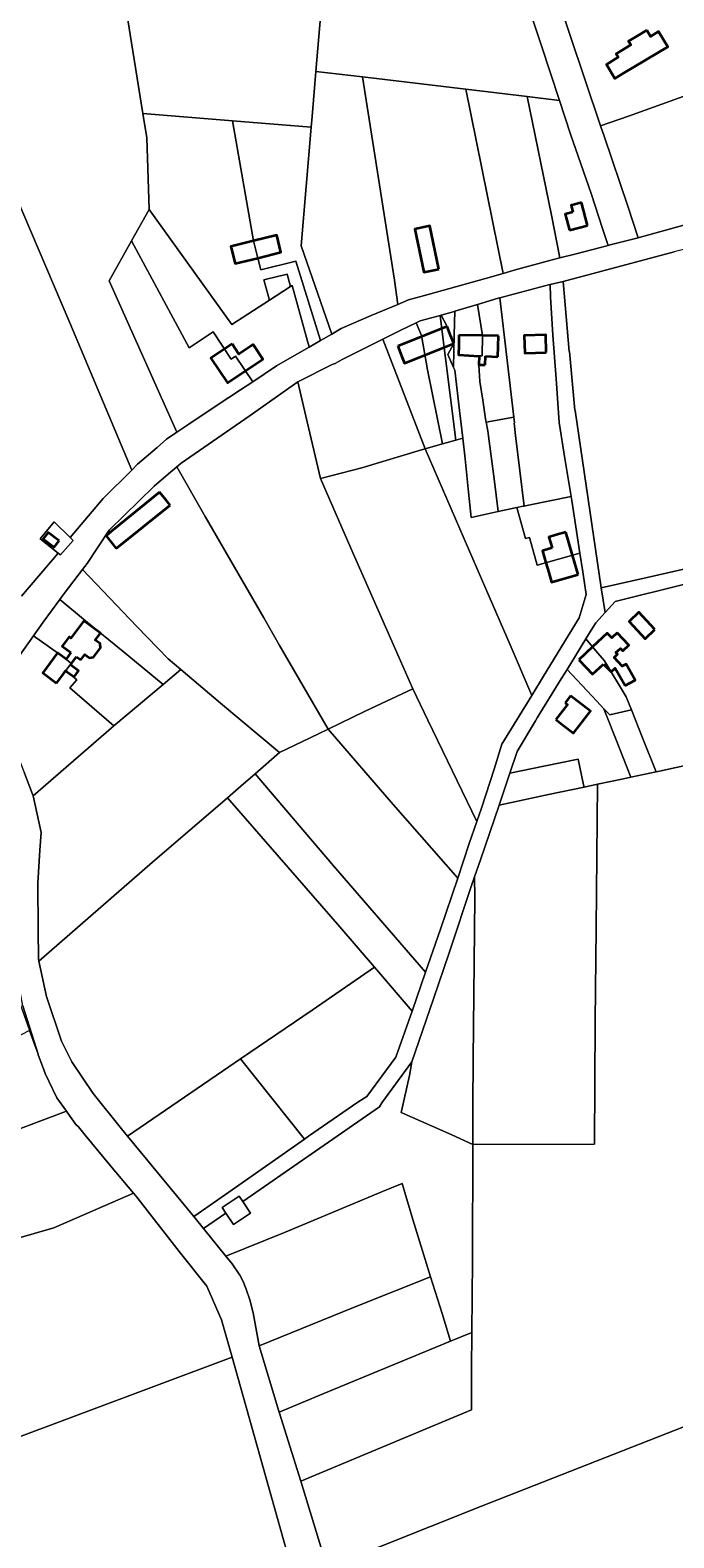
# Model space of a CAD drawing. Header units: metres. Extents: x 152747 to 157233, y 373738 to 378734.
# Tile 7 of 29: x 154212 to 154526, y 374339 to 375075. Entities that reach past the tile are written whole.
import ezdxf
from ezdxf.enums import TextEntityAlignment as Align

# ---------------------------------------------------------------- set-up
doc = ezdxf.new("R2010")
doc.units = ezdxf.units.M
for name, color, linetype, lineweight in [('B-XX-KG-GRENS_PERCEEL-GV', 150, 'Continuous', 18), ('B-XX-KG-GRENS_PERCEEL-S @ 0.001', 150, 'Continuous', 25), ('B-XX-OG-BEBOUWING-G', 7, 'Continuous', 35), ('B-XX-OG-BEBOUWING_HUISNUMMER-T18', 10, 'Continuous', 18), ('B-XX-OG-BEBOUWING_STRAATNAAM-T18', 10, 'Continuous', 18)]:
    doc.layers.add(name, color=color, linetype=linetype, lineweight=lineweight)
doc.styles.add('NLCS-ISO', font='NLCS-ISO.ttf', dxfattribs={"height": 1.8})
doc.styles.add('NLCS-ISO-M-T18', font='NLCS-ISO.ttf', dxfattribs={"height": 1.8})

# ---------------------------------------------------------------- blocks, each defined once
blk = doc.blocks.new('SKG-PERCEELNUMMER-SO')
at = {"layer": 'Defpoints'}
blk.add_point((0, 0), dxfattribs=at)
at = {"style": 'NLCS-ISO', "oblique": 10, "flags": 1}
blk.add_attdef('GEMEENTECODE', text='', height=1.8, dxfattribs=at).set_placement((0, 3), align=Align.MIDDLE_RIGHT)
at = {"style": 'NLCS-ISO', "oblique": 10}
blk.add_attdef('PERCEELNUMMER', text='', height=1.8, dxfattribs=at).set_placement((0, 0), align=Align.MIDDLE_CENTER)
at = {"style": 'NLCS-ISO', "oblique": 10, "flags": 1}
blk.add_attdef('SECTIE', text='', height=1.8, dxfattribs=at).set_placement((0, 2), align=Align.MIDDLE_LEFT)

msp = doc.modelspace()

# ---------------------------------------------------------------- linework, layer by layer
at = {"layer": 'B-XX-KG-GRENS_PERCEEL-GV'}
for points in [[(154283.591, 374878.815), (154250.541, 374952.603), (154261.524, 374972.234), (154270.041, 374987.458), (154268.961, 375022.421), (154267.052, 375034.353), (154260.892, 375072.85), (154246.928, 375161.755), (154246.553, 375164.145), (154239.16, 375210.855), (154233.111, 375249.705), (154105.745, 375228.654), (154109.568, 375219.53), (154123.705, 375186.357), (154133.042, 375164.448), (154170.05, 375076.954), (154195.563, 375016.582), (154199.572, 375007.013), (154204.686, 374994.808), (154231.44, 374932.188), (154261.607, 374860.282), (154264.487, 374863.161), (154273.943, 374871.385), (154278.529, 374875.436)], [(154395.28, 375178.829), (154363.311, 375181.299), (154314.863, 375173.158), (154246.928, 375161.755), (154260.892, 375072.85), (154267.052, 375034.353), (154310.822, 375030.799), (154349.156, 375027.693), (154349.581, 375032.812), (154351.449, 375054.853), (154356.448, 375113.818), (154361.601, 375176.962), (154427.314, 375169.9), (154425.093, 375176.525)], [(154454.595, 375042.594), (154470.346, 375040.722), (154461.4, 375067.867), (154433.713, 375150.815), (154427.314, 375169.9), (154361.601, 375176.962), (154356.448, 375113.818), (154351.449, 375054.853), (154374.248, 375052.143), (154424.612, 375046.157)], [(154578.471, 375150.4), (154501.761, 375123.296), (154463.185, 375109.683), (154475.475, 375072.89), (154490.415, 375028.335), (154504.014, 375033.044), (154552.816, 375050.541), (154599.258, 375066.87), (154581.51, 375138.142)], [(154351.449, 375054.853), (154349.581, 375032.812), (154349.156, 375027.693), (154344.347, 374969.796), (154359.209, 374926.704), (154363.856, 374929.392), (154378.385, 374935.785), (154391.419, 374941.145), (154389.762, 374952.922), (154374.248, 375052.143)], [(154424.612, 375046.157), (154374.248, 375052.143), (154389.762, 374952.922), (154391.419, 374941.145), (154396.701, 374943.317), (154406.243, 374946.005), (154434.214, 374953.772), (154442.792, 374956.279)], [(154454.595, 375042.594), (154424.612, 375046.157), (154442.792, 374956.279), (154448.268, 374957.879), (154466.794, 374962.9), (154470.566, 374963.876), (154466.443, 374984.68)], [(154470.346, 375040.722), (154454.595, 375042.594), (154466.443, 374984.68), (154470.566, 374963.876), (154478.471, 374965.92), (154494.142, 374969.926), (154491.388, 374978.263), (154485.788, 374995.33), (154475.753, 375024.312)], [(154320.997, 374972.153), (154318.248, 374987.947), (154310.822, 375030.799), (154267.052, 375034.353), (154268.961, 375022.421), (154270.041, 374987.458), (154310.381, 374931.294), (154328.772, 374943.225), (154326.016, 374953.156), (154337.382, 374955.964), (154339.075, 374949.908), (154339.864, 374950.42), (154348.132, 374920.295), (154353.672, 374923.5), (154341.704, 374962.182), (154324.676, 374957.976), (154323.069, 374963.76)], [(154359.209, 374926.704), (154344.347, 374969.796), (154349.156, 375027.693), (154310.822, 375030.799), (154318.248, 374987.947), (154320.997, 374972.153), (154323.069, 374963.76), (154324.676, 374957.976), (154341.704, 374962.182), (154353.672, 374923.5)], [(154320.623, 374903.406), (154332.295, 374911.172), (154344.499, 374918.193), (154348.132, 374920.295), (154339.864, 374950.42), (154339.075, 374949.908), (154328.772, 374943.225), (154310.381, 374931.294), (154270.041, 374987.458), (154261.524, 374972.234), (154289.594, 374919.933), (154301.279, 374927.753), (154310.165, 374914.453), (154312.293, 374915.875)], [(154261.524, 374972.234), (154250.541, 374952.603), (154283.591, 374878.815), (154289.472, 374882.74), (154303.233, 374891.952), (154314.745, 374899.496), (154320.623, 374903.406), (154312.293, 374915.875), (154310.165, 374914.453), (154301.279, 374927.753), (154289.594, 374919.933)], [(154472.169, 374952.323), (154475.022, 374918.23), (154475.224, 374918.154), (154477.847, 374889.512), (154477.981, 374889.461), (154486.153, 374833.839), (154490.754, 374802.804), (154513.174, 374807.958), (154550.286, 374816.375), (154553.815, 374817.183), (154547.733, 374866.127), (154541.564, 374916.63), (154538.549, 374941.308), (154535.072, 374969.009), (154534.774, 374968.926), (154526.283, 374966.746)], [(154305.766, 374500.463), (154314.104, 374505.965), (154315.809, 374503.383), (154382.513, 374549.5), (154383.586, 374551.436), (154398.297, 374571.493), (154408.914, 374602.295), (154416.554, 374624.664), (154427.761, 374658.466), (154428.944, 374661.787), (154431.88, 374670.036), (154438.589, 374690.032), (154440.856, 374696.749), (154446.107, 374712.31), (154449.72, 374723.018), (154458.64, 374737.903), (154459.495, 374739.33), (154468.045, 374753.302), (154470.431, 374757.184), (154474.029, 374763.04), (154478.118, 374769.693), (154483.193, 374777.94), (154486.592, 374783.463), (154488.157, 374785.79), (154492.577, 374790.73), (154490.754, 374802.804), (154486.153, 374833.839), (154477.981, 374889.461), (154477.847, 374889.512), (154475.224, 374918.154), (154475.022, 374918.23), (154472.169, 374952.323), (154465.778, 374950.923), (154466.006, 374944.863), (154467.165, 374926.207), (154468.809, 374904.761), (154470.189, 374883.529), (154472.955, 374865.88), (154476.048, 374847.428), (154476.386, 374845.411), (154480.29, 374819.783), (154481.686, 374810.623), (154483.313, 374799.54), (154479.997, 374788.166), (154462.607, 374759.756), (154456.838, 374750.358), (154442.192, 374726.461), (154438.459, 374714.285), (154432.264, 374695.247), (154430.002, 374688.808), (154426.229, 374678.067), (154420.674, 374661.121), (154417.856, 374652.522), (154412.263, 374636.211), (154404.958, 374615.213), (154398.388, 374596.306), (154390.54, 374573.718), (154376.343, 374554.619), (154371.894, 374551.764), (154347.814, 374535.151), (154345.897, 374533.802), (154326.849, 374520.398), (154307.427, 374506.791), (154291.84, 374496.039), (154296.639, 374490.131), (154307.589, 374497.7)], [(154326.016, 374953.156), (154328.772, 374943.225), (154339.075, 374949.908), (154337.382, 374955.964)], [(154441.297, 374944.38), (154440.483, 374944.162), (154430.336, 374941.167), (154432.853, 374925.924), (154432.684, 374916.066), (154431.215, 374916.13), (154431.023, 374911.721), (154431.472, 374903.602), (154432.878, 374894.481), (154434.279, 374885.247), (154434.553, 374883.697), (154448.054, 374886.192)], [(154448.927, 374877.246), (154453.071, 374842.732), (154455.304, 374843.207), (154476.048, 374847.428), (154472.955, 374865.88), (154470.189, 374883.529), (154468.809, 374904.761), (154467.165, 374926.207), (154466.006, 374944.863), (154465.778, 374950.923), (154465.665, 374950.898), (154441.297, 374944.38), (154448.054, 374886.192), (154448.386, 374883.332), (154448.203, 374883.279)], [(154418.662, 374910.394), (154419.015, 374926.388), (154419.336, 374937.875), (154418.393, 374937.592), (154412.605, 374935.976), (154415.51, 374930.36), (154418.807, 374922.073), (154415.923, 374916.733)], [(154430.336, 374941.167), (154419.336, 374937.875), (154419.015, 374926.388), (154418.662, 374910.394), (154419.267, 374908.994), (154421.527, 374889.387), (154423.1, 374875.923), (154424.292, 374865.716), (154425.978, 374849.586), (154427.285, 374837.242), (154440.425, 374840.039), (154438.469, 374855.978), (154435.644, 374876.929), (154435.309, 374879.413), (154434.553, 374883.697), (154434.279, 374885.247), (154432.878, 374894.481), (154431.472, 374903.602), (154431.023, 374911.721), (154431.215, 374916.13), (154432.684, 374916.066), (154432.853, 374925.924)], [(154413.27, 374873.139), (154405.912, 374909.179), (154403.07, 374926.012), (154400.482, 374932.198), (154392.939, 374928.554), (154384.079, 374924.12), (154404.737, 374870.721)], [(154419.7, 374874.96), (154412.09, 374935.61), (154412.063, 374935.825), (154402.407, 374933.128), (154400.482, 374932.198), (154403.07, 374926.012), (154405.912, 374909.179), (154413.27, 374873.139)], [(154412.063, 374935.825), (154412.09, 374935.61), (154419.7, 374874.96), (154423.1, 374875.923), (154421.527, 374889.387), (154419.267, 374908.994), (154418.662, 374910.394), (154415.923, 374916.733), (154418.807, 374922.073), (154415.51, 374930.36), (154412.605, 374935.976)], [(154404.737, 374870.721), (154384.079, 374924.12), (154364.355, 374914.247), (154360.874, 374912.333), (154359.352, 374911.754), (154342.628, 374903.386), (154346.609, 374886.623), (154353.752, 374856.129), (154373.815, 374861.44), (154403.055, 374870.245)], [(154342.628, 374903.386), (154318.93, 374886.668), (154285.675, 374863.606), (154283.577, 374861.845), (154297.511, 374837.639), (154326.05, 374788.134), (154333.555, 374775.034), (154357.429, 374733.872), (154375.579, 374742.633), (154398.767, 374753.598), (154387.855, 374778.257), (154368.559, 374822.141), (154353.752, 374856.129), (154346.609, 374886.623)], [(154448.054, 374886.192), (154434.553, 374883.697), (154435.309, 374879.413), (154435.644, 374876.929), (154438.469, 374855.978), (154440.425, 374840.039), (154449.522, 374841.976), (154452.633, 374842.639), (154453.071, 374842.732), (154448.927, 374877.246), (154448.203, 374883.279), (154448.386, 374883.332)], [(154404.737, 374870.721), (154434.329, 374802.297), (154446.228, 374774.964), (154456.838, 374750.358), (154462.607, 374759.756), (154479.997, 374788.166), (154483.313, 374799.54), (154481.686, 374810.623), (154480.29, 374819.783), (154459.515, 374813.891), (154455.751, 374827.351), (154453.826, 374826.923), (154449.522, 374841.976), (154440.425, 374840.039), (154427.285, 374837.242), (154425.978, 374849.586), (154424.292, 374865.716), (154423.1, 374875.923), (154419.7, 374874.96), (154413.27, 374873.139)], [(154456.838, 374750.358), (154446.228, 374774.964), (154434.329, 374802.297), (154404.737, 374870.721), (154403.055, 374870.245), (154373.815, 374861.44), (154353.752, 374856.129), (154368.559, 374822.141), (154387.855, 374778.257), (154398.767, 374753.598), (154406.163, 374738.274), (154430.002, 374688.808), (154432.264, 374695.247), (154438.459, 374714.285), (154442.192, 374726.461)], [(154333.752, 374722.485), (154348.635, 374729.628), (154357.429, 374733.872), (154333.555, 374775.034), (154326.05, 374788.134), (154297.511, 374837.639), (154283.577, 374861.845), (154278.446, 374857.539), (154272.504, 374852.445), (154250.605, 374831.023), (154239.809, 374814.75), (154237.523, 374811.73), (154264.146, 374783.971), (154279.39, 374768.192), (154285.521, 374762.958), (154304.889, 374746.527)], [(154553.815, 374817.183), (154550.286, 374816.375), (154513.174, 374807.958), (154490.754, 374802.804), (154492.577, 374790.73), (154497.482, 374796.21), (154531.587, 374804.59), (154538.772, 374806.356), (154561.923, 374812.17), (154572.361, 374814.792), (154599.01, 374821.195), (154604.517, 374822.578), (154616.858, 374828.697), (154628.325, 374834.383), (154668.281, 374854.351), (154664.702, 374861.872), (154634.465, 374846.537), (154593.845, 374826.435), (154570.642, 374821.038)], [(154480.29, 374819.783), (154476.386, 374845.411), (154476.048, 374847.428), (154455.304, 374843.207), (154453.071, 374842.732), (154452.633, 374842.639), (154449.522, 374841.976), (154453.826, 374826.923), (154455.751, 374827.351), (154459.515, 374813.891)], [(154225.704, 374819.739), (154226.828, 374819.009), (154232.972, 374825.913), (154231.596, 374827.324), (154223.685, 374835.05), (154216.861, 374826.753)], [(154285.521, 374762.958), (154279.39, 374768.192), (154264.146, 374783.971), (154237.523, 374811.73), (154228.687, 374800.057), (154226.511, 374797.114), (154239.024, 374786.737), (154257.346, 374771.796), (154276.887, 374755.662)], [(154542.264, 374759.278), (154535.559, 374786.888), (154531.587, 374804.59), (154497.482, 374796.21), (154492.577, 374790.73), (154488.157, 374785.79), (154486.592, 374783.463), (154483.193, 374777.94), (154489.117, 374770.891), (154492.363, 374767.178), (154502.928, 374749.667), (154505.45, 374743.333), (154510.92, 374729.595), (154517.516, 374712.967), (154519.145, 374713.308), (154551.715, 374720.47), (154546.885, 374740.168)], [(154226.511, 374797.114), (154218.389, 374786.129), (154213.653, 374779.387), (154225.34, 374771.12), (154229.58, 374768.02), (154231.976, 374765.838), (154229.493, 374762.466), (154234.822, 374757.897), (154231.381, 374754.05), (154252.943, 374735.43), (154276.887, 374755.662), (154257.346, 374771.796), (154239.024, 374786.737)], [(154193.245, 374751.58), (154191.874, 374745.383), (154191.914, 374741.609), (154192.94, 374737.502), (154194.514, 374734.647), (154198.39, 374729.547), (154207.127, 374717.787), (154209.288, 374712.41), (154213.243, 374702.216), (154213.453, 374701.271), (154249.147, 374732.222), (154252.943, 374735.43), (154231.381, 374754.05), (154234.822, 374757.897), (154229.493, 374762.466), (154231.976, 374765.838), (154229.58, 374768.02), (154225.34, 374771.12), (154213.653, 374779.387), (154207.005, 374769.923)], [(154483.193, 374777.94), (154478.118, 374769.693), (154474.029, 374763.04), (154488.563, 374747.466), (154492.05, 374743.781), (154494.863, 374740.808), (154505.45, 374743.333), (154502.928, 374749.667), (154492.363, 374767.178), (154489.117, 374770.891)], [(154285.521, 374762.958), (154276.887, 374755.662), (154252.943, 374735.43), (154249.147, 374732.222), (154213.453, 374701.271), (154217.399, 374683.47), (154216.779, 374674.88), (154215.805, 374658.714), (154215.969, 374635.982), (154216.047, 374621.798), (154216.289, 374620.673), (154271.733, 374668.921), (154308.301, 374700.429), (154314.79, 374706.02), (154321.796, 374712.103), (154333.752, 374722.485), (154304.889, 374746.527)], [(154497.647, 374729.522), (154493.358, 374740.449), (154492.05, 374743.781), (154488.563, 374747.466), (154474.029, 374763.04), (154470.431, 374757.184), (154468.045, 374753.302), (154459.495, 374739.33), (154458.64, 374737.903), (154449.72, 374723.018), (154446.107, 374712.31), (154462.743, 374715.751), (154479.489, 374719.214), (154482.106, 374706.633), (154482.328, 374705.567), (154488.886, 374706.952), (154501.576, 374709.631), (154505.184, 374710.386)], [(154430.002, 374688.808), (154406.163, 374738.274), (154398.767, 374753.598), (154375.579, 374742.633), (154357.429, 374733.872), (154389.179, 374697.168), (154420.674, 374661.121), (154426.229, 374678.067)], [(154517.516, 374712.967), (154510.92, 374729.595), (154505.45, 374743.333), (154494.863, 374740.808), (154492.05, 374743.781), (154493.358, 374740.449), (154497.647, 374729.522), (154505.184, 374710.386)], [(154357.429, 374733.872), (154348.635, 374729.628), (154333.752, 374722.485), (154321.796, 374712.103), (154360.071, 374667.178), (154404.958, 374615.213), (154412.263, 374636.211), (154417.856, 374652.522), (154420.674, 374661.121), (154389.179, 374697.168)], [(154446.107, 374712.31), (154440.856, 374696.749), (154465.037, 374701.919), (154482.328, 374705.567), (154482.106, 374706.633), (154479.489, 374719.214), (154462.743, 374715.751)], [(154321.796, 374712.103), (154314.79, 374706.02), (154308.301, 374700.429), (154363.084, 374637.43), (154380.044, 374617.675), (154398.388, 374596.306), (154404.958, 374615.213), (154360.071, 374667.178)], [(154488.886, 374706.952), (154482.328, 374705.567), (154465.037, 374701.919), (154440.856, 374696.749), (154438.589, 374690.032), (154431.88, 374670.036), (154428.944, 374661.787), (154428.979, 374651.602), (154428.275, 374572.771), (154428.125, 374550.119), (154428.07, 374531.094), (154487.368, 374531.385), (154487.824, 374591.591), (154488.234, 374636.776)], [(154314.684, 374572.987), (154349.686, 374596.78), (154380.044, 374617.675), (154363.084, 374637.43), (154308.301, 374700.429), (154271.733, 374668.921), (154216.289, 374620.673), (154219.989, 374603.401), (154227.345, 374581.534), (154232.418, 374571.457), (154242.788, 374555.976), (154256.619, 374538.888), (154259.616, 374535.257), (154308.985, 374569.114)], [(154428.07, 374531.094), (154428.125, 374550.119), (154428.275, 374572.771), (154428.979, 374651.602), (154428.944, 374661.787), (154427.761, 374658.466), (154416.554, 374624.664), (154408.914, 374602.295), (154398.297, 374571.493), (154397.115, 374564.879), (154393.022, 374546.74), (154417.767, 374535.83)], [(154215.869, 374575.263), (154208.519, 374598.884), (154205.908, 374612.76), (154205.178, 374624.621), (154203.871, 374639.722), (154202.987, 374651.133), (154188.844, 374653.2), (154196.077, 374629.869), (154198.14, 374623.725), (154200.65, 374616.25), (154201.246, 374615.618), (154207.946, 374597.444), (154211.757, 374586.774)], [(154398.388, 374596.306), (154380.044, 374617.675), (154349.686, 374596.78), (154314.684, 374572.987), (154345.897, 374533.802), (154347.814, 374535.151), (154371.894, 374551.764), (154376.343, 374554.619), (154390.54, 374573.718)], [(154215.869, 374575.263), (154211.757, 374586.774), (154178.071, 374569.4), (154157.087, 374558.578), (154167.31, 374539.279), (154166.199, 374523.769), (154166.234, 374523.455), (154229.689, 374547.383), (154224.985, 374553.997), (154219.339, 374565.741), (154218.022, 374569.38), (154215.97, 374574.94)], [(154291.84, 374496.039), (154307.427, 374506.791), (154326.849, 374520.398), (154345.897, 374533.802), (154314.684, 374572.987), (154308.985, 374569.114), (154259.616, 374535.257), (154280.394, 374510.084)], [(154319.622, 374497.606), (154311.278, 374492.109), (154307.589, 374497.7), (154296.639, 374490.131), (154307.605, 374476.718), (154336.134, 374488.255), (154384.042, 374508.15), (154393.556, 374512.131), (154398.847, 374494.57), (154407.476, 374466.646), (154413.023, 374448.697), (154417.214, 374435.183), (154427.561, 374439.465), (154427.906, 374474.52), (154428.07, 374531.094), (154417.767, 374535.83), (154393.022, 374546.74), (154397.115, 374564.879), (154398.297, 374571.493), (154383.586, 374551.436), (154382.513, 374549.5), (154315.809, 374503.383)], [(154262.423, 374507.399), (154251.22, 374520.815), (154238.883, 374535.678), (154235.628, 374539.708), (154234.363, 374540.982), (154230.34, 374546.467), (154229.689, 374547.383), (154166.234, 374523.455), (154168.068, 374506.809), (154170.117, 374488.842), (154170.414, 374487.486), (154171.726, 374481.497), (154175.405, 374476.642), (154223.622, 374490.457)], [(154323.861, 374432.836), (154369.746, 374451.535), (154407.476, 374466.646), (154398.847, 374494.57), (154393.556, 374512.131), (154384.042, 374508.15), (154336.134, 374488.255), (154307.605, 374476.718), (154310.672, 374472.967), (154314.278, 374467.354), (154315.936, 374464.314), (154317.497, 374460.506), (154319.191, 374455.419), (154320.88, 374448.992)], [(154310.565, 374427.33), (154305.407, 374445.603), (154298.265, 374461.992), (154284.818, 374478.939), (154263.537, 374506.064), (154262.423, 374507.399), (154223.622, 374490.457), (154175.405, 374476.642), (154171.726, 374481.497), (154170.414, 374487.486), (154125.437, 374469.94), (154125.07, 374469.791), (154148.848, 374419.214), (154158.675, 374398.369), (154105.278, 374378.419), (154115.719, 374354.087), (154198.5, 374385.367)], [(154319.622, 374497.606), (154315.809, 374503.383), (154314.104, 374505.965), (154305.766, 374500.463), (154307.589, 374497.7), (154311.278, 374492.109)], [(154333.485, 374400.565), (154355.368, 374409.603), (154417.214, 374435.183), (154413.023, 374448.697), (154407.476, 374466.646), (154369.746, 374451.535), (154323.861, 374432.836), (154333.361, 374400.957)], [(154427.561, 374439.465), (154417.214, 374435.183), (154355.368, 374409.603), (154333.485, 374400.565), (154344.131, 374366.925), (154427.471, 374401.61), (154427.385, 374421.589)], [(154342.353, 374318.855), (154338.635, 374327.889), (154328.384, 374364.176), (154310.565, 374427.33), (154198.5, 374385.367), (154115.719, 374354.087), (154165.173, 374238.827), (154202.696, 374254.264), (154344.887, 374312.703)]]:
    msp.add_lwpolyline(points, close=True, dxfattribs=at)
for points in [[(154433.713, 375150.815), (154461.4, 375067.867), (154470.346, 375040.722), (154475.753, 375024.312), (154485.788, 374995.33), (154491.388, 374978.263), (154494.142, 374969.926), (154495.135, 374970.18), (154508.673, 374973.69), (154503.679, 374989.128), (154492.113, 375023.27), (154490.415, 375028.335), (154475.475, 375072.89), (154463.185, 375109.683)], [(154552.816, 375050.541), (154504.014, 375033.044), (154490.415, 375028.335), (154492.113, 375023.27), (154503.679, 374989.128), (154508.673, 374973.69), (154509.235, 374973.836), (154532.129, 374980.125)], [(154207.817, 374798.832), (154225.704, 374819.739), (154216.861, 374826.753), (154223.685, 374835.05), (154231.596, 374827.324), (154247.708, 374846.384), (154261.607, 374860.282), (154231.44, 374932.188), (154204.686, 374994.808)], [(154532.129, 374980.125), (154509.235, 374973.836), (154508.673, 374973.69), (154495.135, 374970.18), (154494.142, 374969.926), (154478.471, 374965.92), (154470.566, 374963.876), (154466.794, 374962.9), (154448.268, 374957.879), (154442.792, 374956.279), (154434.214, 374953.772), (154406.243, 374946.005), (154396.701, 374943.317), (154391.419, 374941.145), (154378.385, 374935.785), (154363.856, 374929.392), (154359.209, 374926.704), (154353.672, 374923.5), (154348.132, 374920.295), (154344.499, 374918.193), (154332.295, 374911.172), (154320.623, 374903.406), (154314.745, 374899.496), (154303.233, 374891.952), (154289.472, 374882.74), (154283.591, 374878.815), (154278.529, 374875.436), (154273.943, 374871.385), (154264.487, 374863.161), (154261.607, 374860.282), (154247.708, 374846.384), (154231.596, 374827.324), (154232.972, 374825.913), (154226.828, 374819.009), (154225.704, 374819.739), (154207.817, 374798.832)], [(154207.005, 374769.923), (154213.653, 374779.387), (154218.389, 374786.129), (154226.511, 374797.114), (154228.687, 374800.057), (154237.523, 374811.73), (154239.809, 374814.75), (154250.605, 374831.023), (154272.504, 374852.445), (154278.446, 374857.539), (154283.577, 374861.845), (154285.675, 374863.606), (154318.93, 374886.668), (154342.628, 374903.386), (154359.352, 374911.754), (154360.874, 374912.333), (154364.355, 374914.247), (154384.079, 374924.12), (154392.939, 374928.554), (154400.482, 374932.198), (154402.407, 374933.128), (154412.063, 374935.825), (154412.605, 374935.976), (154418.393, 374937.592), (154419.336, 374937.875), (154430.336, 374941.167), (154440.483, 374944.162), (154441.297, 374944.38), (154465.665, 374950.898), (154465.778, 374950.923), (154472.169, 374952.323), (154526.283, 374966.746)], [(154551.715, 374720.47), (154519.145, 374713.308), (154517.516, 374712.967), (154505.184, 374710.386), (154501.576, 374709.631), (154488.886, 374706.952), (154488.234, 374636.776), (154487.824, 374591.591), (154487.368, 374531.385), (154428.07, 374531.094), (154427.906, 374474.52), (154427.561, 374439.465), (154427.385, 374421.589), (154427.471, 374401.61), (154344.131, 374366.925), (154353.839, 374334.803), (154357.555, 374324.891), (154432.355, 374354.589), (154544.269, 374398.613)], [(154353.839, 374334.803), (154344.131, 374366.925), (154333.485, 374400.565), (154333.361, 374400.957), (154323.861, 374432.836), (154320.88, 374448.992), (154319.191, 374455.419), (154317.497, 374460.506), (154315.936, 374464.314), (154314.278, 374467.354), (154310.672, 374472.967), (154307.605, 374476.718), (154296.639, 374490.131), (154291.84, 374496.039), (154280.394, 374510.084), (154259.616, 374535.257), (154256.619, 374538.888), (154242.788, 374555.976), (154232.418, 374571.457), (154227.345, 374581.534), (154219.989, 374603.401), (154216.289, 374620.673), (154216.047, 374621.798), (154215.969, 374635.982), (154215.805, 374658.714), (154216.779, 374674.88), (154217.399, 374683.47), (154213.453, 374701.271), (154213.243, 374702.216), (154209.288, 374712.41)], [(154208.519, 374598.884), (154215.869, 374575.263), (154215.97, 374574.94), (154218.022, 374569.38), (154219.339, 374565.741), (154224.985, 374553.997), (154229.689, 374547.383), (154230.34, 374546.467), (154234.363, 374540.982), (154235.628, 374539.708), (154238.883, 374535.678), (154251.22, 374520.815), (154262.423, 374507.399), (154263.537, 374506.064), (154284.818, 374478.939), (154298.265, 374461.992), (154305.407, 374445.603), (154310.565, 374427.33), (154328.384, 374364.176), (154338.635, 374327.889)], [(154544.269, 374398.613), (154432.355, 374354.589), (154357.555, 374324.891), (154364.419, 374308.042), (154379.9, 374270.848), (154396.79, 374229.441), (154423.976, 374163.988), (154447.17, 374108.045), (154473.27, 374118.268), (154528.832, 374140.465)]]:
    msp.add_lwpolyline(points, dxfattribs=at)
at = {"layer": 'B-XX-OG-BEBOUWING-G'}
for points in [[(154512.949, 375074.923), (154508.36, 375072.231), (154504.08, 375069.661), (154505.17, 375067.842), (154497.95, 375063.511), (154499.01, 375061.802), (154493.22, 375058.32), (154497.32, 375051.421), (154501.62, 375053.982), (154523.186, 375066.826), (154518.747, 375074.306), (154514.73, 375071.922)], [(154411.529, 374958.428), (154407.044, 374979.517), (154399.684, 374977.926), (154404.169, 374956.837)], [(154463.9, 374917.63), (154463.62, 374926.309), (154453.121, 374925.98), (154453.401, 374917.288)], [(154310.541, 374921.839), (154300.2, 374914.949), (154308.281, 374902.808), (154325.601, 374914.38), (154320.791, 374921.59), (154313.801, 374916.939)], [(154226.131, 374825.74), (154220.901, 374829.888), (154218.461, 374826.819), (154223.691, 374822.679)], [(154516.939, 374782.429), (154509.073, 374790.891), (154504.272, 374786.425), (154512.16, 374777.972)]]:
    msp.add_lwpolyline(points, close=True, dxfattribs=at)
for points in [[(154481.11, 374990.818), (154476.486, 374989.64), (154476.041, 374989.527), (154476.872, 374986.24)], [(154483.97, 374979.669), (154481.11, 374990.818)], [(154476.872, 374986.24), (154473.178, 374985.209), (154473.93, 374982.249), (154475.16, 374977.41)], [(154323.062, 374963.787), (154334.403, 374966.582), (154332.353, 374974.968), (154320.991, 374972.177)], [(154475.16, 374977.41), (154483.97, 374979.669)], [(154320.991, 374972.177), (154309.997, 374969.476), (154312.067, 374961.078), (154323.062, 374963.787)], [(154415.511, 374930.359), (154391.431, 374920.731)], [(154418.79, 374922.118), (154417.361, 374925.709), (154415.511, 374930.359)], [(154421.291, 374926.199), (154421.171, 374921.199), (154421.059, 374916.523), (154431.099, 374915.897)], [(154440.581, 374925.74), (154432.853, 374925.924), (154421.291, 374926.199)], [(154440.333, 374915.506), (154440.46, 374920.74), (154440.581, 374925.74)], [(154391.431, 374920.731), (154393.291, 374916.08), (154394.745, 374912.444), (154418.79, 374922.118)], [(154431.099, 374915.897), (154430.917, 374911.745), (154434.027, 374911.704)], [(154434.027, 374911.704), (154434.274, 374915.821)], [(154434.274, 374915.821), (154440.333, 374915.506)], [(154275.231, 374849.468), (154251.581, 374830.279)], [(154280.301, 374843.224), (154278.381, 374845.589), (154275.231, 374849.468)], [(154253.944, 374822.097), (154280.301, 374843.224)], [(154251.581, 374830.279), (154249.123, 374828.285), (154253.944, 374822.097)], [(154473.47, 374830.02), (154468.692, 374828.625), (154465.155, 374827.593), (154466.742, 374822.344)], [(154479.501, 374809.4), (154476.757, 374818.781), (154473.47, 374830.02)], [(154466.742, 374822.344), (154462.01, 374820.972), (154463.74, 374815.089), (154465.12, 374810.398)], [(154465.12, 374810.398), (154466.531, 374805.599), (154479.501, 374809.4)], [(154238.196, 374786.774), (154231.961, 374778.27), (154231.061, 374778.919), (154227.701, 374774.368), (154231.941, 374771.238)], [(154236.753, 374767.657), (154238.74, 374770.367), (154241.056, 374768.671), (154243.025, 374768.973), (154246.437, 374773.627), (154246.128, 374775.601), (154243.811, 374777.3), (154246.365, 374780.784), (154238.196, 374786.774)], [(154498.481, 374780.9), (154495.82, 374778.399), (154493.67, 374780.709), (154486.498, 374774.008), (154479.79, 374767.74)], [(154502.383, 374755.115), (154507.249, 374757.822), (154502.903, 374765.635), (154500.937, 374764.667), (154496.991, 374768.877), (154498.632, 374770.416), (154497.901, 374771.196), (154500.133, 374773.289), (154501.234, 374772.114), (154504.152, 374774.85), (154498.481, 374780.9)], [(154231.941, 374771.238), (154229.581, 374768.018), (154225.341, 374771.119), (154218.141, 374761.329), (154224.961, 374756.309)], [(154233.466, 374759.434), (154235.616, 374762.364), (154231.646, 374765.257), (154232.382, 374766.429), (154232.587, 374766.327), (154234.575, 374769.242)], [(154234.575, 374769.242), (154236.753, 374767.657)], [(154479.79, 374767.74), (154483.21, 374764.09), (154486.456, 374760.626), (154491.776, 374765.631)], [(154224.961, 374756.309), (154227.921, 374760.33), (154229.266, 374762.29), (154233.466, 374759.434)], [(154491.776, 374765.631), (154495.602, 374761.81), (154497.566, 374763.69), (154502.383, 374755.115)], [(154468.57, 374738.619), (154472.53, 374735.56), (154477.236, 374731.925), (154485.537, 374742.614), (154479.741, 374747.079), (154475.78, 374750.13)], [(154473.16, 374746.729), (154474.2, 374745.929), (154468.57, 374738.619)], [(154475.78, 374750.13), (154473.16, 374746.729)]]:
    msp.add_lwpolyline(points, dxfattribs=at)

# ---------------------------------------------------------------- block references
at = {"layer": 'B-XX-KG-GRENS_PERCEEL-S @ 0.001', "xscale": 0.001, "yscale": 0.001, "zscale": 0.001}
for p, values in [((154304.657, 375073.436), {'PERCEELNUMMER': '1286'}), ((154333.766, 375006.744), {'PERCEELNUMMER': '1285'}), ((154410.658, 375005.856), {'PERCEELNUMMER': '499'}), ((154450.502, 375003.542), {'PERCEELNUMMER': '266'}), ((154472.643, 375003.342), {'PERCEELNUMMER': '267'}), ((154292.057, 374992.189), {'PERCEELNUMMER': '1284'}), ((154361.808, 374984.361), {'PERCEELNUMMER': '500'}), ((154332.897, 374950.48), {'PERCEELNUMMER': '1283'}), ((154416.685, 374932.635), {'PERCEELNUMMER': '865'}), ((154321.948, 374927.924), {'PERCEELNUMMER': '1457'}), ((154370.4, 374924.106), {'PERCEELNUMMER': '268'}), ((154410.914, 374909.158), {'PERCEELNUMMER': '1377'}), ((154439.011, 374908.2), {'PERCEELNUMMER': '1461'}), ((154296.553, 374905.256), {'PERCEELNUMMER': '1456'}), ((154400.682, 374895.878), {'PERCEELNUMMER': '172'}), ((154458.134, 374896.507), {'PERCEELNUMMER': '986'}), ((154374.594, 374886.272), {'PERCEELNUMMER': '173'}), ((154419.766, 374888.049), {'PERCEELNUMMER': '1378'}), ((154428.875, 374880.565), {'PERCEELNUMMER': '866'}), ((154509.718, 374881.946), {'PERCEELNUMMER': '167'}), ((154444.461, 374859.312), {'PERCEELNUMMER': '1462'}), ((154463.048, 374835.847), {'PERCEELNUMMER': '844'}), ((154223.975, 374831.745), {'PERCEELNUMMER': '260'}), ((154344.93, 374809.079), {'PERCEELNUMMER': '863'}), ((154448.086, 374810.937), {'PERCEELNUMMER': '845'}), ((154412.776, 374788.225), {'PERCEELNUMMER': '846'}), ((154258.011, 374779.793), {'PERCEELNUMMER': '859'}), ((154301.472, 374781.835), {'PERCEELNUMMER': '862'}), ((154246.978, 374760.847), {'PERCEELNUMMER': '860'}), ((154490.241, 374756.581), {'PERCEELNUMMER': '1491'}), ((154520.141, 374753.517), {'PERCEELNUMMER': '607'}), ((154217.032, 374740.57), {'PERCEELNUMMER': '861'}), ((154487.787, 374729.435), {'PERCEELNUMMER': '1413'}), ((154506.569, 374723.645), {'PERCEELNUMMER': '1525'}), ((154399.29, 374713.354), {'PERCEELNUMMER': '492'}), ((154266.396, 374704.528), {'PERCEELNUMMER': '179'}), ((154454.817, 374707.574), {'PERCEELNUMMER': '1412'}), ((154365.169, 374685.099), {'PERCEELNUMMER': '176'}), ((154358.398, 374654.765), {'PERCEELNUMMER': '177'}), ((154294.776, 374615.919), {'PERCEELNUMMER': '180'}), ((154459.265, 374606.849), {'PERCEELNUMMER': '192'}), ((154365.301, 374575.761), {'PERCEELNUMMER': '181'}), ((154414.161, 374569.713), {'PERCEELNUMMER': '490'}), ((154308.655, 374537.515), {'PERCEELNUMMER': '182'}), ((154342.435, 374526.597), {'PERCEELNUMMER': '1441'}), ((154393.155, 374526.159), {'PERCEELNUMMER': '1442'}), ((154312.848, 374497.593), {'PERCEELNUMMER': '1440'}), ((154298.273, 374476.302), {'PERCEELNUMMER': '891'}), ((154356.221, 374468.316), {'PERCEELNUMMER': '194'}), ((154212.309, 374436.278), {'PERCEELNUMMER': '9'}), ((154367.544, 374434.142), {'PERCEELNUMMER': '195'}), ((154380.634, 374403.446), {'PERCEELNUMMER': '196'})]:
    msp.add_blockref('SKG-PERCEELNUMMER-SO', p, dxfattribs=at).add_auto_attribs(values)

# ---------------------------------------------------------------- texts
at = {"layer": 'B-XX-OG-BEBOUWING_HUISNUMMER-T18', "style": 'NLCS-ISO-M-T18'}
for s, rotation, p in [('14', 31.003, (154496.68, 375056.253)), ('13', 13.997, (154479.975, 374982.81)), ('4a', 13.997, (154326.366, 374966.53)), ('4', 14.003, (154316.338, 374964.06)), ('6', 11.998, (154407.347, 374959.429)), ('5', 22.002, (154404.823, 374922.718)), ('7-7a', 359.003, (154426.174, 374922.948)), ('8', 2, (154460.957, 374920.703)), ('3-3a', 33.999, (154307.74, 374905.546)), ('2', 38.996, (154265.533, 374837.575)), ('9-9a', 16.003, (154471.719, 374822.192)), ('1a', 324.001, (154230.711, 374775.212)), ('10-11', 43, (154485.163, 374768.486)), ('1', 324.001, (154225.069, 374766.93)), ('10a', 321.996, (154474.755, 374743.906))]:
    msp.add_text(s, height=0.0018, rotation=rotation, dxfattribs=at).set_placement(p, align=Align.MIDDLE_CENTER)
for s, p in [('2 / traf', (154219.594, 374825.375)), ('11a', (154510.536, 374784.133))]:
    msp.add_text(s, height=0.0018, dxfattribs=at).set_placement(p, align=Align.MIDDLE_CENTER)
at = {"layer": 'B-XX-OG-BEBOUWING_STRAATNAAM-T18', "style": 'NLCS-ISO-M-T18'}
for s, rotation, p in [('de Kuningen', 286.902, (154472.162, 375052.195)), ('de Kuningen', 286.902, (154472.162, 375052.195)), ('Broekhovenseweg', 36.297, (154310.565, 374886.849)), ('Broekhovenseweg', 36.297, (154310.565, 374886.849)), ('Broekhovenseweg', 36.297, (154310.565, 374886.849)), ('Broekhovenseweg', 36.297, (154310.565, 374886.849)), ('Broekhovenseweg', 36.297, (154310.565, 374886.849)), ('Broekhovenseweg', 36.297, (154310.565, 374886.849)), ('Broekhovenseweg', 36.297, (154310.565, 374886.849)), ('Broekhovenseweg', 36.297, (154310.565, 374886.849)), ('Broekhovenseweg', 36.297, (154310.565, 374886.849)), ('Broekhovenseweg', 36.297, (154310.565, 374886.849)), ('Broekhovenseweg', 36.297, (154310.565, 374886.849)), ('Broekhovenseweg', 36.297, (154310.565, 374886.849)), ('Broekhovenseweg', 36.297, (154310.565, 374886.849)), ('Broekhovenseweg', 36.297, (154310.565, 374886.849)), ('Broekhovenseweg', 36.297, (154310.565, 374886.849)), ('Broekhovenseweg', 36.297, (154310.565, 374886.849)), ('Broekhovenseweg', 36.297, (154310.565, 374886.849)), ('Broekhovenseweg', 36.297, (154310.565, 374886.849)), ('Broekhovenseweg', 36.297, (154310.565, 374886.849)), ('Broekhovenseweg', 36.297, (154310.565, 374886.849)), ('Broekhovenseweg', 36.297, (154310.565, 374886.849)), ('Broekhovenseweg', 36.297, (154310.565, 374886.849)), ('Broekhovenseweg', 36.297, (154310.565, 374886.849)), ('Broekhovenseweg', 36.297, (154310.565, 374886.849)), ('Broekhovenseweg', 36.297, (154310.565, 374886.849)), ('Broekhovenseweg', 36.297, (154310.565, 374886.849)), ('Broekhovenseweg', 278.101, (154474.927, 374883.249)), ('Broekhovenseweg', 278.101, (154474.927, 374883.249)), ('Broekhovenseweg', 278.101, (154474.927, 374883.249)), ('Broekhovenseweg', 278.101, (154474.927, 374883.249)), ('Broekhovenseweg', 278.101, (154474.927, 374883.249)), ('Broekhovenseweg', 278.101, (154474.927, 374883.249)), ('Broekhovenseweg', 278.101, (154474.927, 374883.249)), ('Broekhovenseweg', 278.101, (154474.927, 374883.249)), ('Broekhovenseweg', 278.101, (154474.927, 374883.249)), ('Broekhovenseweg', 278.101, (154474.927, 374883.249)), ('Broekhovenseweg', 278.101, (154474.927, 374883.249)), ('Broekhovenseweg', 278.101, (154474.927, 374883.249)), ('Broekhovenseweg', 278.101, (154474.927, 374883.249)), ('Broekhovenseweg', 278.101, (154474.927, 374883.249)), ('Broekhovenseweg', 278.101, (154474.927, 374883.249)), ('Broekhovenseweg', 278.101, (154474.927, 374883.249)), ('Broekhovenseweg', 278.101, (154474.927, 374883.249)), ('Broekhovenseweg', 278.101, (154474.927, 374883.249)), ('Broekhovenseweg', 278.101, (154474.927, 374883.249)), ('Broekhovenseweg', 278.101, (154474.927, 374883.249)), ('Broekhovenseweg', 278.101, (154474.927, 374883.249)), ('Broekhovenseweg', 278.101, (154474.927, 374883.249)), ('Broekhovenseweg', 278.101, (154474.927, 374883.249)), ('Broekhovenseweg', 278.101, (154474.927, 374883.249)), ('Broekhovenseweg', 278.101, (154474.927, 374883.249)), ('Broekhovenseweg', 278.101, (154474.927, 374883.249)), ('Broekhovenseweg', 59.605, (154455.112, 374735.091)), ('Broekhovenseweg', 59.605, (154455.112, 374735.091)), ('Broekhovenseweg', 59.605, (154455.112, 374735.091)), ('Broekhovenseweg', 59.605, (154455.112, 374735.091)), ('Broekhovenseweg', 59.605, (154455.112, 374735.091)), ('Broekhovenseweg', 59.605, (154455.112, 374735.091)), ('Broekhovenseweg', 59.605, (154455.112, 374735.091)), ('Broekhovenseweg', 59.605, (154455.112, 374735.091)), ('Broekhovenseweg', 59.605, (154455.112, 374735.091)), ('Broekhovenseweg', 59.605, (154455.112, 374735.091)), ('Broekhovenseweg', 59.605, (154455.112, 374735.091)), ('Broekhovenseweg', 59.605, (154455.112, 374735.091)), ('Broekhovenseweg', 59.605, (154455.112, 374735.091)), ('Broekhovenseweg', 59.605, (154455.112, 374735.091)), ('Broekhovenseweg', 59.605, (154455.112, 374735.091)), ('Broekhovenseweg', 59.605, (154455.112, 374735.091)), ('Broekhovenseweg', 59.605, (154455.112, 374735.091)), ('Broekhovenseweg', 59.605, (154455.112, 374735.091)), ('Broekhovenseweg', 59.605, (154455.112, 374735.091)), ('Broekhovenseweg', 59.605, (154455.112, 374735.091)), ('Broekhovenseweg', 59.605, (154455.112, 374735.091)), ('Broekhovenseweg', 59.605, (154455.112, 374735.091)), ('Broekhovenseweg', 59.605, (154455.112, 374735.091)), ('Broekhovenseweg', 59.605, (154455.112, 374735.091)), ('Broekhovenseweg', 59.605, (154455.112, 374735.091)), ('Broekhovenseweg', 59.605, (154455.112, 374735.091))]:
    msp.add_text(s, height=0.0018, rotation=rotation, dxfattribs=at).set_placement(p, align=Align.MIDDLE_CENTER)

doc.saveas('drawing.dxf')
